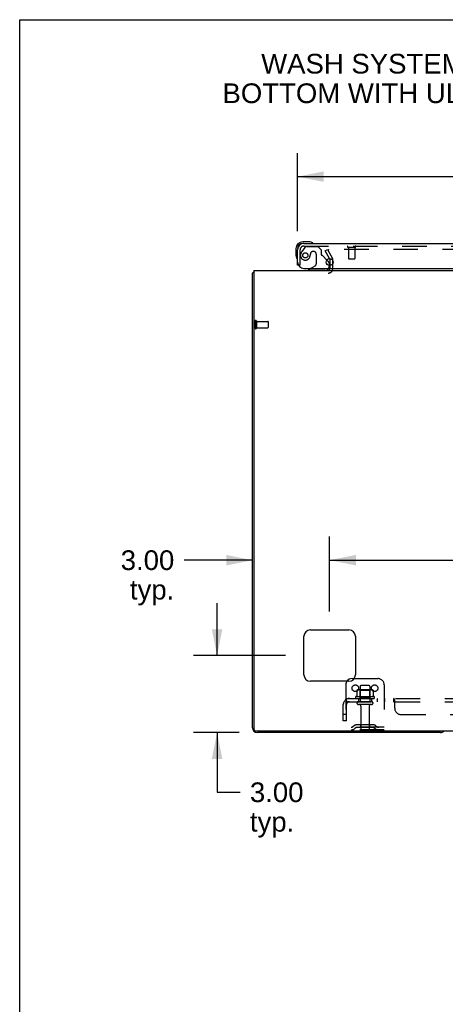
# Model space of a CAD drawing. Header units: inches. Extents: x 0 to 174, y 0 to 112.
# Tile 6 of 13: x 0 to 17, y 74 to 112. Entities that reach past the tile are written whole.
import ezdxf

# ---------------------------------------------------------------- set-up
doc = ezdxf.new("R2010")
doc.units = ezdxf.units.IN
doc.header["$LTSCALE"] = 9.560375
doc.header["$MEASUREMENT"] = 0
doc.linetypes.add('HIDDEN', pattern=[0.2, 0.1, -0.1])
doc.layers.get('0').update_dxf_attribs({"linetype": 'CONTINUOUS'})
for name, color, linetype in [('DEFAULT_2', 8, 'HIDDEN'), ('DIMENSIONS', 7, 'CONTINUOUS'), ('DOOR_ASSEMBLY', 7, 'CONTINUOUS'), ('SUBPANEL', 7, 'CONTINUOUS')]:
    doc.layers.add(name, color=color, linetype=linetype)
doc.styles.get("Standard").update_dxf_attribs({"font": 'arial.ttf'})
doc.dimstyles.new('DIMSTYLE_1', dxfattribs={"dimtxt": 0.766875, "dimasz": 1.0225, "dimexe": 0.09, "dimexo": 0.07, "dimgap": 0.0375, "dimtad": 0, "dimtih": 1, "dimtoh": 1, "dimzin": 4, "dimdsep": 46, "dimtxsty": 'Standard', "dimblk": '_FILLED', "dimblk1": '_FILLED', "dimblk2": '_FILLED', "dimcen": 0.09, "dimadec": 3, "dimazin": 1, "dimtfac": 1, "dimtdec": 3, "dimtofl": 0, "dimtmove": 0, "dimatfit": 3, "dimldrblk": '_FILLED', "dimfxl": 0, "dimtolj": 1, "dimtzin": 4, "dimarcsym": 0})

# ---------------------------------------------------------------- blocks, each defined once
blk = doc.blocks.new('_FILLED')
at = {"color": 0, "linetype": 'ByBlock'}
blk.add_solid([(0, 0), (-1, 0.2), (-1, -0.2)], dxfattribs=at)
blk = doc.blocks.new('*D7')
at = {"layer": 'DIMENSIONS', "color": 2, "linetype": 'Continuous'}
for p, q in [((10.812, 104.231), (10.812, 107.281)), ((41, 104.231), (41, 107.281)), ((10.812, 106.361), (22.429, 106.361)), ((41, 106.361), (29.383, 106.361))]:
    blk.add_line(p, q, dxfattribs=at)
at = {"layer": 'DIMENSIONS', "color": 2, "linetype": 'Continuous', "xscale": 1.0225, "yscale": 1.0225, "zscale": 1.0225, "rotation": 180}
blk.add_blockref('_FILLED', (10.812, 106.361), dxfattribs=at)
at = {"layer": 'DIMENSIONS', "color": 2, "linetype": 'Continuous', "xscale": 1.0225, "yscale": 1.0225, "zscale": 1.0225}
blk.add_blockref('_FILLED', (41, 106.361), dxfattribs=at)
at = {"layer": 'DIMENSIONS', "color": 2, "linetype": 'Continuous', "insert": (25.906, 106.744), "char_height": 0.7669, "width": 6.18632, "attachment_point": 2, "line_spacing_factor": 0.9}
blk.add_mtext('30.19 DOOR', dxfattribs=at)
blk = doc.blocks.new('*D9')
at = {"layer": 'DIMENSIONS', "color": 2, "linetype": 'Continuous'}
for p, q in [((7.681, 87.704), (7.681, 89.749)), ((10.346, 87.704), (6.761, 87.704)), ((8.535, 84.704), (6.761, 84.704)), ((7.681, 84.704), (7.681, 82.379)), ((7.681, 82.379), (8.576, 82.379))]:
    blk.add_line(p, q, dxfattribs=at)
at = {"layer": 'DIMENSIONS', "color": 2, "linetype": 'Continuous', "xscale": 1.0225, "yscale": 1.0225, "zscale": 1.0225}
for p, rotation in [((7.681, 87.704), 270), ((7.681, 84.704), 90)]:
    blk.add_blockref('_FILLED', p, dxfattribs=dict(at, rotation=rotation))
at = {"layer": 'DIMENSIONS', "color": 2, "linetype": 'Continuous', "insert": (8.959, 82.763), "char_height": 0.7669, "width": 2.08396, "attachment_point": 1, "line_spacing_factor": 0.9}
blk.add_mtext('3.00\\Ptyp.', dxfattribs=at)
blk = doc.blocks.new('*D10')
at = {"layer": 'DIMENSIONS', "color": 2, "linetype": 'Continuous'}
for p, q in [((12.062, 89.42), (12.062, 92.34)), ((9.062, 91.42), (6.399, 91.42)), ((12.062, 91.42), (14.107, 91.42))]:
    blk.add_line(p, q, dxfattribs=at)
at = {"layer": 'DIMENSIONS', "color": 2, "linetype": 'Continuous', "xscale": 1.0225, "yscale": 1.0225, "zscale": 1.0225}
blk.add_blockref('_FILLED', (9.062, 91.42), dxfattribs=at)
at = {"layer": 'DIMENSIONS', "color": 2, "linetype": 'Continuous', "xscale": 1.0225, "yscale": 1.0225, "zscale": 1.0225, "rotation": 180}
blk.add_blockref('_FILLED', (12.062, 91.42), dxfattribs=at)
at = {"layer": 'DIMENSIONS', "color": 2, "linetype": 'Continuous', "insert": (6.016, 91.804), "char_height": 0.7669, "width": 2.08396, "attachment_point": 3, "line_spacing_factor": 0.9}
blk.add_mtext('3.00\\Ptyp.', dxfattribs=at)
blk = doc.blocks.new('*D11')
at = {"layer": 'DIMENSIONS', "color": 2, "linetype": 'Continuous'}
for p, q in [((12.062, 89.42), (12.062, 92.34)), ((40.312, 89.42), (40.312, 92.34)), ((12.062, 91.42), (24.464, 91.42)), ((40.312, 91.42), (27.91, 91.42))]:
    blk.add_line(p, q, dxfattribs=at)
at = {"layer": 'DIMENSIONS', "color": 2, "linetype": 'Continuous', "xscale": 1.0225, "yscale": 1.0225, "zscale": 1.0225, "rotation": 180}
blk.add_blockref('_FILLED', (12.062, 91.42), dxfattribs=at)
at = {"layer": 'DIMENSIONS', "color": 2, "linetype": 'Continuous', "xscale": 1.0225, "yscale": 1.0225, "zscale": 1.0225}
blk.add_blockref('_FILLED', (40.312, 91.42), dxfattribs=at)
at = {"layer": 'DIMENSIONS', "color": 2, "linetype": 'Continuous', "insert": (26.187, 91.804), "char_height": 0.7669, "width": 2.67979, "attachment_point": 2, "line_spacing_factor": 0.9}
blk.add_mtext('28.25', dxfattribs=at)

msp = doc.modelspace()

# ---------------------------------------------------------------- linework, layer by layer
at = {"color": 7, "linetype": 'Continuous'}
for p, q in [((0, 0), (0, 112.475)), ((0, 112.475), (173.825, 112.475)), ((12.937, 86.808), (13.015, 86.808))]:
    msp.add_line(p, q, dxfattribs=at)
at = {"color": 3, "linetype": 'Continuous'}
for p, q in [((12.055, 103.166), (12.079, 103.125)), ((12.083, 102.902), (12.083, 103.108)), ((9.062, 84.893), (9.062, 102.6)), ((9.114, 102.704), (9.114, 84.816)), ((9.114, 102.704), (43.26, 102.704)), ((11.312, 88.704), (12.812, 88.704)), ((11.062, 86.954), (11.062, 88.454)), ((13.062, 88.454), (13.062, 86.954)), ((12.812, 86.704), (11.312, 86.704)), ((43.2, 84.756), (9.174, 84.756)), ((16.373, 84.704), (9.251, 84.704))]:
    msp.add_line(p, q, dxfattribs=at)
msp.add_lwpolyline([(9.103, 102.632), (9.101, 102.63), (9.099, 102.628), (9.097, 102.627), (9.094, 102.625), (9.091, 102.623), (9.088, 102.621), (9.085, 102.62), (9.082, 102.618), (9.079, 102.617), (9.076, 102.615), (9.074, 102.614), (9.071, 102.613), (9.069, 102.611), (9.067, 102.609), (9.065, 102.608), (9.064, 102.606), (9.063, 102.604), (9.063, 102.603), (9.062, 102.601), (9.062, 102.6)], dxfattribs=at)
for centre, radius, start, end in [((12.05, 103.108), 0.033, 0, 30), ((9.251, 102.515), 0.189, 136.4873, 141.7194), ((11.998, 102.789), 0.085, 270, 355.9511), ((11.312, 88.454), 0.25, 90, 180), ((12.812, 88.454), 0.25, 0, 90), ((11.312, 86.954), 0.25, 180, 270), ((12.812, 86.954), 0.25, 270, 360), ((9.251, 84.893), 0.189, 180, 270), ((9.174, 84.816), 0.06, 180, 270), ((16.373, 84.893), 0.189, 270, 313.513)]:
    msp.add_arc(centre, radius, start, end, dxfattribs=at)
at = {"color": 7, "linetype": 'Continuous'}
msp.add_arc((12.937, 86.558), 0.25, 90, 144.2443, dxfattribs=at)
at = {"layer": 'DEFAULT_2', "color": 8, "linetype": 'HIDDEN'}
for p, q in [((11.883, 103.465), (11.973, 103.517)), ((12.055, 103.166), (11.883, 103.465)), ((11.973, 103.517), (12.169, 103.177)), ((40.356, 103.517), (12.019, 103.517)), ((12.083, 102.789), (12.083, 102.902)), ((12.187, 102.789), (12.187, 103.108)), ((9.166, 100.742), (9.166, 100.458)), ((9.209, 100.742), (9.209, 100.458)), ((9.209, 100.724), (9.656, 100.724)), ((9.666, 100.714), (9.666, 100.486)), ((9.209, 100.476), (9.656, 100.476)), ((13.015, 86.808), (13.937, 86.808)), ((12.687, 86.558), (12.687, 84.808)), ((13.118, 86.348), (13.118, 86.13)), ((13.693, 86.369), (13.182, 86.369)), ((13.254, 86.349), (13.234, 86.369)), ((13.25, 86.503), (13.25, 85.908)), ((13.254, 86.053), (13.254, 86.349)), ((13.621, 86.349), (13.254, 86.349)), ((13.595, 86.533), (13.28, 86.533)), ((13.621, 86.349), (13.641, 86.369)), ((13.621, 86.053), (13.621, 86.349)), ((13.625, 86.503), (13.625, 85.908)), ((13.756, 86.348), (13.756, 86.13)), ((14.187, 86.558), (14.187, 84.808)), ((13.793, 86.103), (13.081, 86.103)), ((13.103, 86.033), (13.771, 86.033)), ((13.254, 86.053), (13.234, 86.033)), ((13.621, 86.053), (13.254, 86.053)), ((13.621, 86.053), (13.641, 86.033)), ((13.695, 85.908), (13.18, 85.908)), ((13.695, 85.798), (13.18, 85.798)), ((13.272, 85.736), (13.272, 84.838)), ((13.602, 85.736), (13.602, 84.838)), ((14.187, 84.912), (12.687, 84.912)), ((14.187, 84.808), (12.687, 84.808)), ((13.03, 84.981), (12.962, 84.932)), ((13.091, 84.896), (13.023, 84.847)), ((13.778, 85.002), (13.097, 85.002)), ((13.778, 84.898), (13.097, 84.898)), ((13.262, 85.002), (13.262, 84.898)), ((13.612, 85.002), (13.612, 84.898)), ((13.784, 84.896), (13.851, 84.847)), ((13.844, 84.981), (13.912, 84.932))]:
    msp.add_line(p, q, dxfattribs=at)
for points in [[(12.019, 103.517), (12.017, 103.517), (12.015, 103.516), (12.013, 103.516), (12.011, 103.515), (12.009, 103.514), (12.007, 103.514), (12.006, 103.512), (12.004, 103.511), (12.003, 103.51), (12.002, 103.508), (12.001, 103.507), (12, 103.505), (11.999, 103.504), (11.999, 103.502), (11.999, 103.5), (11.999, 103.499)], [(11.999, 103.499), (11.999, 103.498), (11.999, 103.497), (11.999, 103.495), (12, 103.493), (12.001, 103.492)], [(13.124, 86.357), (13.123, 86.356), (13.121, 86.355), (13.12, 86.354), (13.119, 86.352), (13.119, 86.351), (13.118, 86.349), (13.118, 86.348)], [(13.75, 86.357), (13.752, 86.356), (13.753, 86.355), (13.754, 86.354), (13.755, 86.352), (13.756, 86.351), (13.756, 86.349), (13.756, 86.348)], [(13.118, 86.13), (13.118, 86.128), (13.118, 86.127), (13.118, 86.126), (13.117, 86.125), (13.117, 86.125), (13.117, 86.124), (13.116, 86.124), (13.116, 86.123), (13.116, 86.123), (13.115, 86.122), (13.115, 86.122), (13.115, 86.122), (13.114, 86.122), (13.114, 86.121), (13.114, 86.121), (13.114, 86.121), (13.113, 86.121), (13.113, 86.121)], [(13.761, 86.121), (13.761, 86.121), (13.761, 86.121), (13.761, 86.121), (13.76, 86.121), (13.76, 86.122), (13.76, 86.122), (13.759, 86.122), (13.759, 86.122), (13.759, 86.123), (13.758, 86.123), (13.758, 86.124), (13.758, 86.124), (13.757, 86.125), (13.757, 86.125), (13.757, 86.126), (13.756, 86.127), (13.756, 86.128), (13.756, 86.13)]]:
    msp.add_lwpolyline(points, dxfattribs=at)
for centre in [(13.062, 86.433), (13.812, 86.433)]:
    msp.add_circle(centre, 0.128, dxfattribs=at)
for centre, radius, start, end in [((12.05, 103.108), 0.137, 0, 30), ((11.998, 102.789), 0.189, 270, 360), ((9.188, 100.742), 0.0215, 0, 180), ((9.656, 100.714), 0.01, 0, 90), ((9.188, 100.458), 0.0215, 180, 360), ((9.656, 100.486), 0.01, 270, 360), ((12.937, 86.558), 0.25, 144.2443, 180), ((13.937, 86.558), 0.25, 0, 90), ((13.182, 86.228), 0.141, 90, 113.95), ((13.28, 86.503), 0.03, 90, 180), ((13.595, 86.503), 0.03, 0, 90), ((13.693, 86.228), 0.141, 66.05, 90), ((13.103, 86.071), 0.0384, 124.4497, 270), ((13.437, 85.503), 0.698, 117.6814, 120.6631), ((13.437, 85.503), 0.698, 59.3369, 62.3186), ((13.771, 86.071), 0.0384, 270, 55.5503), ((13.18, 85.853), 0.055, 90, 270), ((13.21, 85.736), 0.0625, 0, 90), ((13.665, 85.736), 0.0625, 90, 180), ((13.695, 85.853), 0.055, 270, 90), ((12.901, 85.016), 0.104, 270, 305.7539), ((12.901, 85.016), 0.208, 270, 305.7539), ((13.097, 84.888), 0.114, 90, 125.7539), ((13.097, 84.888), 0.01, 90, 125.7539), ((13.302, 84.838), 0.03, 180, 270), ((13.572, 84.838), 0.03, 270, 360), ((13.778, 84.888), 0.114, 54.2461, 90), ((13.778, 84.888), 0.01, 54.2461, 90), ((13.973, 85.016), 0.208, 234.2461, 270), ((13.973, 85.016), 0.104, 234.2461, 270)]:
    msp.add_arc(centre, radius, start, end, dxfattribs=at)
at = {"layer": 'DOOR_ASSEMBLY', "color": 8, "linetype": 'HIDDEN'}
for p, q in [((11.092, 103.604), (10.991, 103.459)), ((11.059, 103.658), (40.753, 103.658)), ((11.157, 103.637), (11.608, 103.637)), ((11.734, 103.511), (11.608, 103.637)), ((12.774, 103.615), (13.058, 103.615)), ((12.792, 103.615), (12.792, 103.168)), ((13.04, 103.615), (13.04, 103.168)), ((10.916, 102.908), (10.916, 103.516)), ((11.313, 103.347), (11.313, 103.359)), ((11.444, 103.445), (11.411, 103.445)), ((11.542, 103.347), (11.542, 102.968)), ((11.734, 103.511), (11.734, 103.332)), ((11.955, 103.111), (11.793, 103.274)), ((10.916, 102.908), (10.812, 102.908)), ((11.323, 102.783), (11.492, 102.881)), ((12.041, 102.902), (12.041, 102.861)), ((12.802, 103.158), (13.03, 103.158)), ((11.884, 102.704), (11.254, 102.704))]:
    msp.add_line(p, q, dxfattribs=at)
at = {"layer": 'DOOR_ASSEMBLY', "color": 7, "linetype": 'Continuous'}
for p, q in [((11.272, 103.822), (11.015, 103.822)), ((11.059, 103.762), (11.015, 103.762)), ((11.309, 103.819), (11.272, 103.822)), ((10.752, 103.559), (10.752, 103.303)), ((10.752, 103.303), (10.755, 103.265)), ((11.955, 103.111), (12.012, 103.054)), ((12.041, 102.984), (12.041, 102.902)), ((11.323, 102.783), (11.254, 102.743)), ((11.254, 102.704), (11.254, 102.743))]:
    msp.add_line(p, q, dxfattribs=at)
at = {"layer": 'DOOR_ASSEMBLY', "color": 3, "linetype": 'Continuous'}
for p, q in [((11.059, 103.762), (40.753, 103.762)), ((10.812, 102.908), (10.812, 103.516)), ((11.062, 102.783), (40.98, 102.783))]:
    msp.add_line(p, q, dxfattribs=at)
at = {"layer": 'DOOR_ASSEMBLY', "color": 8, "linetype": 'HIDDEN'}
msp.add_circle((11.116, 103.295), 0.101, dxfattribs=at)
at = {"layer": 'DOOR_ASSEMBLY', "color": 3, "linetype": 'Continuous'}
msp.add_circle((12.062, 103.033), 0.133, dxfattribs=at)
at = {"layer": 'DOOR_ASSEMBLY', "color": 7, "linetype": 'Continuous'}
for centre, radius, start, end in [((11.015, 103.559), 0.263, 90, 180), ((11.015, 103.559), 0.203, 90, 180), ((11.272, 103.572), 0.25, 59.1101, 90), ((11.392, 103.777), 0.015, 270, 353.6204), ((11.392, 103.774), 0.015, 6.3796, 59.1101), ((11.002, 103.303), 0.25, 180, 210.8899), ((10.797, 103.182), 0.015, 276.3796, 360), ((10.8, 103.182), 0.015, 210.8899, 263.6204), ((11.941, 102.984), 0.1, 0, 45), ((11.884, 102.861), 0.157, 270, 330.1697)]:
    msp.add_arc(centre, radius, start, end, dxfattribs=at)
at = {"layer": 'DOOR_ASSEMBLY', "color": 3, "linetype": 'Continuous'}
for centre, radius, start, end in [((11.059, 103.516), 0.246, 90, 180), ((11.062, 103.033), 0.25, 180, 270)]:
    msp.add_arc(centre, radius, start, end, dxfattribs=at)
at = {"layer": 'DOOR_ASSEMBLY', "color": 8, "linetype": 'HIDDEN'}
for centre, radius, start, end in [((11.059, 103.516), 0.142, 90, 180), ((11.157, 103.558), 0.079, 90, 144.9), ((12.774, 103.637), 0.0215, 90, 270), ((13.058, 103.637), 0.0215, 270, 90), ((11.116, 103.295), 0.187, 163.1561, 342.1518), ((11.306, 103.238), 0.386, 144.9, 163.1561), ((10.92, 103.359), 0.393, 342.0702, 358.3401), ((11.411, 103.347), 0.098, 90, 180), ((11.444, 103.347), 0.098, 0, 90), ((11.773, 103.332), 0.039, 180, 248.3904), ((11.722, 103.203), 0.1, 45, 68.3904), ((11.442, 102.968), 0.1, 300.092, 360), ((11.884, 102.861), 0.157, 330.1697, 360), ((12.802, 103.168), 0.01, 180, 270), ((13.03, 103.168), 0.01, 270, 360)]:
    msp.add_arc(centre, radius, start, end, dxfattribs=at)
at = {"layer": 'SUBPANEL', "color": 8, "linetype": 'HIDDEN'}
for p, q in [((12.68, 85.979), (12.759, 85.883)), ((12.718, 85.908), (12.718, 86.033)), ((12.718, 86.033), (39.656, 86.033)), ((13.187, 86.033), (13.187, 85.908)), ((13.687, 86.033), (13.687, 85.908)), ((13.915, 86.033), (13.915, 85.908)), ((14.196, 86.033), (14.196, 85.908)), ((14.558, 85.908), (14.558, 86.033)), ((14.589, 85.986), (14.587, 85.989)), ((14.593, 85.658), (14.593, 85.979)), ((12.593, 85.158), (12.593, 85.796)), ((12.718, 85.908), (39.656, 85.908)), ((12.718, 85.158), (12.718, 85.796)), ((14.582, 85.884), (14.581, 85.886)), ((14.585, 85.883), (14.584, 85.883)), ((14.593, 85.883), (14.592, 85.882)), ((12.718, 85.408), (12.593, 85.408)), ((12.718, 85.158), (12.593, 85.158)), ((14.843, 85.408), (18.718, 85.408))]:
    msp.add_line(p, q, dxfattribs=at)
for points in [[(12.68, 85.979), (12.682, 85.981), (12.684, 85.984), (12.686, 85.986), (12.688, 85.989), (12.69, 85.993), (12.692, 85.996), (12.693, 86), (12.695, 86.003)], [(12.695, 86.003), (12.698, 86.011), (12.7, 86.014), (12.701, 86.017), (12.703, 86.02), (12.704, 86.023), (12.706, 86.026), (12.708, 86.028), (12.71, 86.03), (12.712, 86.031), (12.714, 86.032), (12.715, 86.033), (12.717, 86.033), (12.718, 86.033)], [(12.741, 85.904), (12.741, 85.904), (12.741, 85.904), (12.741, 85.904), (12.741, 85.905), (12.741, 85.905), (12.74, 85.906), (12.74, 85.906), (12.74, 85.907), (12.74, 85.907), (12.739, 85.908), (12.739, 85.908), (12.739, 85.909), (12.738, 85.909), (12.738, 85.91), (12.738, 85.91), (12.737, 85.911), (12.737, 85.912), (12.737, 85.912), (12.736, 85.913), (12.736, 85.914), (12.736, 85.914), (12.735, 85.915), (12.735, 85.916), (12.735, 85.916), (12.734, 85.917), (12.734, 85.918), (12.734, 85.919), (12.733, 85.919), (12.733, 85.92), (12.733, 85.921), (12.732, 85.922), (12.732, 85.922), (12.731, 85.923), (12.731, 85.924), (12.731, 85.925), (12.73, 85.926), (12.73, 85.927), (12.73, 85.927), (12.729, 85.928), (12.729, 85.929), (12.729, 85.93), (12.728, 85.931), (12.728, 85.932), (12.728, 85.933), (12.727, 85.934), (12.727, 85.935), (12.727, 85.936), (12.726, 85.937), (12.726, 85.938), (12.725, 85.939), (12.725, 85.94), (12.725, 85.941), (12.724, 85.942), (12.724, 85.943), (12.724, 85.944), (12.723, 85.945), (12.723, 85.946), (12.723, 85.947), (12.722, 85.948), (12.722, 85.949), (12.722, 85.95), (12.722, 85.951), (12.721, 85.952), (12.721, 85.953), (12.721, 85.954), (12.721, 85.955), (12.72, 85.956), (12.72, 85.957), (12.72, 85.958), (12.72, 85.959), (12.72, 85.96), (12.719, 85.961), (12.719, 85.962), (12.719, 85.963), (12.719, 85.963), (12.719, 85.964), (12.719, 85.965), (12.719, 85.966), (12.718, 85.966), (12.718, 85.967), (12.718, 85.967), (12.718, 85.968), (12.718, 85.968)], [(12.718, 85.968), (12.718, 85.968), (12.718, 85.968)], [(12.718, 85.968), (12.718, 85.968), (12.718, 85.967), (12.718, 85.967), (12.718, 85.967), (12.718, 85.966), (12.718, 85.966), (12.718, 85.965), (12.718, 85.965)], [(14.576, 86.014), (14.575, 86.017), (14.573, 86.02), (14.572, 86.023), (14.57, 86.026), (14.568, 86.028), (14.566, 86.03), (14.564, 86.031), (14.563, 86.032), (14.561, 86.033), (14.559, 86.033), (14.558, 86.033)], [(14.561, 86.033), (14.559, 86.033), (14.558, 86.033)], [(14.568, 86.028), (14.566, 86.03), (14.564, 86.031)], [(14.579, 86.007), (14.578, 86.011), (14.576, 86.014)], [(14.593, 85.979), (14.592, 85.981), (14.59, 85.984), (14.589, 85.986), (14.587, 85.989), (14.586, 85.993), (14.584, 85.996), (14.582, 86), (14.579, 86.007)], [(12.746, 85.89), (12.742, 85.894), (12.74, 85.896), (12.738, 85.898), (12.735, 85.899), (12.733, 85.901), (12.731, 85.903), (12.728, 85.905), (12.726, 85.906), (12.724, 85.907), (12.722, 85.908), (12.72, 85.908), (12.718, 85.908)], [(12.738, 85.908), (12.739, 85.908), (12.739, 85.907), (12.74, 85.907), (12.74, 85.906), (12.74, 85.906), (12.74, 85.905), (12.741, 85.905), (12.741, 85.905), (12.741, 85.904), (12.741, 85.904), (12.741, 85.904), (12.741, 85.904)], [(12.759, 85.883), (12.759, 85.882), (12.758, 85.882), (12.757, 85.882), (12.756, 85.882), (12.755, 85.883), (12.754, 85.883), (12.752, 85.884), (12.751, 85.886), (12.749, 85.887), (12.748, 85.888), (12.746, 85.89)], [(14.574, 85.894), (14.571, 85.898), (14.57, 85.899), (14.568, 85.901), (14.567, 85.903), (14.565, 85.905), (14.564, 85.906), (14.562, 85.907), (14.561, 85.908), (14.559, 85.908), (14.558, 85.908)], [(14.565, 85.905), (14.564, 85.906), (14.562, 85.907), (14.561, 85.908)], [(14.593, 85.883), (14.592, 85.882), (14.59, 85.882), (14.588, 85.882), (14.587, 85.882), (14.585, 85.883), (14.584, 85.883), (14.582, 85.884), (14.581, 85.886), (14.579, 85.887), (14.578, 85.888), (14.576, 85.89), (14.575, 85.892), (14.574, 85.894)], [(14.59, 85.882), (14.588, 85.882), (14.587, 85.882)]]:
    msp.add_lwpolyline(points, dxfattribs=at)
for centre, radius, start, end in [((12.83, 85.796), 0.237, 90, 180), ((12.83, 85.796), 0.112, 90, 180), ((14.843, 85.658), 0.25, 180, 270)]:
    msp.add_arc(centre, radius, start, end, dxfattribs=at)

# ---------------------------------------------------------------- texts
at = {"layer": 'DIMENSIONS', "color": 2, "linetype": 'Continuous', "insert": (22.087, 111.144), "char_height": 0.76687, "width": 28.33731, "attachment_point": 2, "line_spacing_factor": 0.9}
msp.add_mtext('WASH SYSTEM 2" SQUARE DRAIN HOLES IN THE\\PBOTTOM WITH UL APPROVED HOLE SEALS PROVIDED', dxfattribs=at)

# ---------------------------------------------------------------- dimensions: what is measured, and where the dimension line sits
at = {"layer": 'DIMENSIONS', "color": 2, "linetype": 'Continuous'}
for base, p1, p2, angle, text, picture, middle in [((10.812, 106.361), (41, 104.161), (10.812, 104.161), 180, '<> DOOR', '*D7', (25.906, 106.361)), ((7.681, 87.704), (6.691, 84.704), (10.416, 87.704), 90, '<>\\Ptyp.', '*D9', (10.001, 81.804))]:
    dim = msp.add_linear_dim(base=base, p1=p1, p2=p2, angle=angle, text=text, dimstyle='DIMSTYLE_1', dxfattribs=at)
    dim.commit()
    dim.dimension.update_dxf_attribs({"geometry": picture, "text_midpoint": middle, "dimtype": 160})
dim = msp.add_linear_dim(base=(12.062, 91.42), p1=(9.062, 84.893), p2=(12.062, 89.35), text='<>\\Ptyp.', dimstyle='DIMSTYLE_1', dxfattribs=at)
dim.commit()
dim.dimension.update_dxf_attribs({"geometry": '*D10', "text_midpoint": (4.974, 90.845), "dimtype": 160})
dim = msp.add_linear_dim(base=(40.312, 91.42), p1=(12.062, 89.35), p2=(40.312, 89.35), dimstyle='DIMSTYLE_1', dxfattribs=at)
dim.commit()
dim.dimension.update_dxf_attribs({"geometry": '*D11', "text_midpoint": (26.18, 91.416), "dimtype": 160})

doc.saveas('drawing.dxf')
